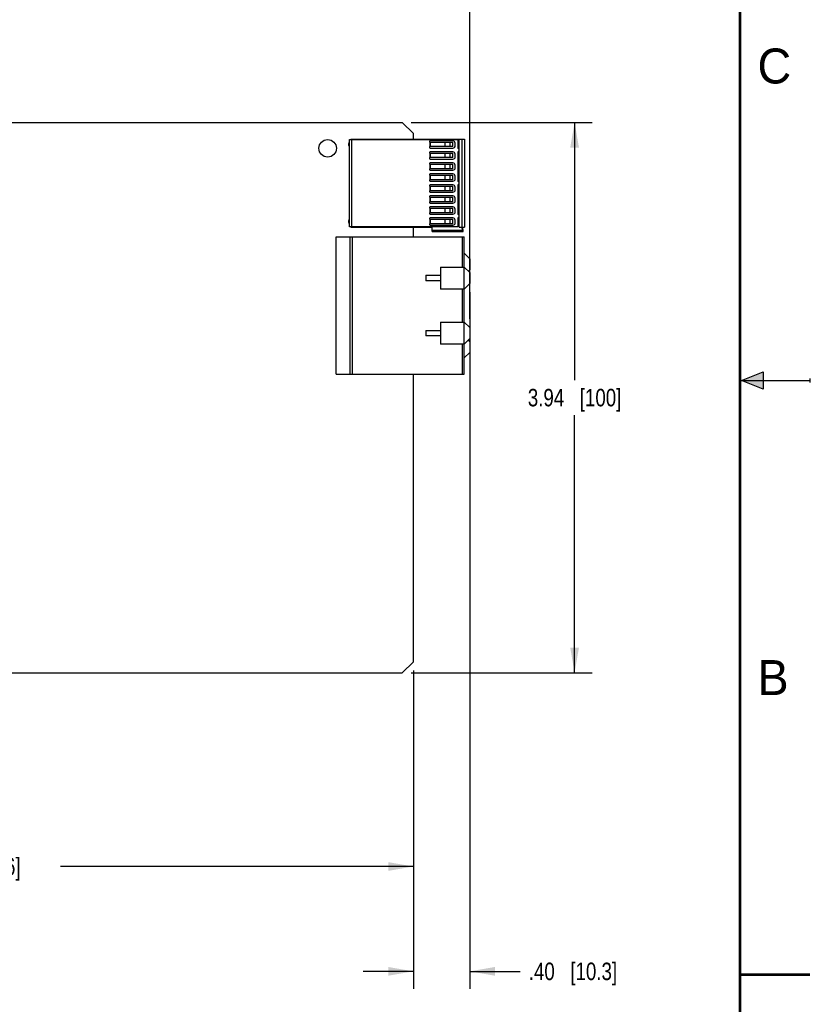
# Model space of a CAD drawing. Header units: inches. Extents: x 0 to 22, y 0 to 17.
# Tile 21 of 22: x 16.3 to 22, y 4 to 11.1. Entities that reach past the tile are written whole.
import ezdxf

# ---------------------------------------------------------------- set-up
doc = ezdxf.new("R2010")
doc.units = ezdxf.units.IN
doc.header["$LTSCALE"] = 1.21
doc.header["$MEASUREMENT"] = 0
doc.layers.get('0').update_dxf_attribs({"linetype": 'CONTINUOUS'})
doc.layers.add('DIMENSIONS', color=7, linetype='CONTINUOUS')
doc.styles.get("Standard").update_dxf_attribs({"font": 'txt', "width": 0.8})
doc.styles.add('TEXTSTYLE_2', font='txt')
doc.dimstyles.new('DIMSTYLE_1', dxfattribs={"dimtxt": 0.125, "dimasz": 0.18, "dimexe": 0.125, "dimexo": 0.0625, "dimgap": 0.0625, "dimtad": 0, "dimtih": 1, "dimtoh": 1, "dimzin": 4, "dimdsep": 46, "dimtxsty": 'STANDARD', "dimblk": '_FILLED', "dimblk1": '_FILLED', "dimblk2": '_FILLED', "dimcen": 0.09, "dimadec": 0, "dimazin": 0, "dimtp": 0.005, "dimtm": 0.005, "dimtfac": 1, "dimtofl": 0, "dimtmove": 0, "dimatfit": 3, "dimldrblk": '_FILLED', "dimfxl": 1, "dimtolj": 1, "dimtzin": 4, "dimarcsym": 0})

# ---------------------------------------------------------------- blocks, each defined once
blk = doc.blocks.new('_FILLED')
at = {"color": 0, "linetype": 'BYBLOCK'}
blk.add_solid([(0, 0), (-1, 0.174), (-1, -0.174)], dxfattribs=at)
blk = doc.blocks.new('*D1')
at = {"layer": 'DIMENSIONS', "color": 2, "linetype": 'CONTINUOUS'}
for p, q in [((19.1469, 10.3462), (20.4417, 10.3462)), ((20.3167, 10.3462), (20.3167, 8.5027)), ((20.3167, 6.4092), (20.3167, 8.2527)), ((19.1469, 6.4092), (20.4417, 6.4092))]:
    blk.add_line(p, q, dxfattribs=at)
at = {"layer": 'DIMENSIONS', "color": 2, "linetype": 'CONTINUOUS', "xscale": 0.18, "yscale": 0.18, "zscale": 0.18}
for p, rotation in [((20.3167, 10.3462), 90), ((20.3167, 6.4092), 270)]:
    blk.add_blockref('_FILLED', p, dxfattribs=dict(at, rotation=rotation))
at = {"layer": 'DIMENSIONS', "color": 2, "linetype": 'CONTINUOUS', "insert": (20.3167, 8.4402), "char_height": 0.125, "width": 1.025, "attachment_point": 2, "line_spacing_factor": 0.9}
blk.add_mtext('3.94{\\Ftxt.shx;\\W1.000000;\\H0.125000; }[100]', dxfattribs=at)
blk = doc.blocks.new('*D2')
at = {"layer": 'DIMENSIONS', "color": 2, "linetype": 'CONTINUOUS'}
for p, q in [((12.7635, 10.9737), (12.7635, 11.7867)), ((19.5667, 8.941), (19.5667, 11.7867)), ((12.7635, 11.6617), (15.4901, 11.6617)), ((19.5667, 11.6617), (16.8401, 11.6617))]:
    blk.add_line(p, q, dxfattribs=at)
at = {"layer": 'DIMENSIONS', "color": 2, "linetype": 'CONTINUOUS', "xscale": 0.18, "yscale": 0.18, "zscale": 0.18, "rotation": 180}
blk.add_blockref('_FILLED', (12.7635, 11.6617), dxfattribs=at)
at = {"layer": 'DIMENSIONS', "color": 2, "linetype": 'CONTINUOUS', "xscale": 0.18, "yscale": 0.18, "zscale": 0.18}
blk.add_blockref('_FILLED', (19.5667, 11.6617), dxfattribs=at)
at = {"layer": 'DIMENSIONS', "color": 2, "linetype": 'CONTINUOUS', "insert": (16.1651, 11.7242), "char_height": 0.125, "width": 1.225, "attachment_point": 2, "line_spacing_factor": 0.9}
blk.add_mtext('6.80{\\Ftxt.shx;\\W1.000000;\\H0.125000; }[172.8]', dxfattribs=at)
blk = doc.blocks.new('*D3')
at = {"layer": 'DIMENSIONS', "color": 2, "linetype": 'CONTINUOUS'}
for p, q in [((19.5667, 9.131), (19.5667, 4.1483)), ((19.1632, 6.4255), (19.1632, 4.1483)), ((19.1632, 4.2733), (18.8032, 4.2733)), ((19.5667, 4.2733), (19.9264, 4.2733))]:
    blk.add_line(p, q, dxfattribs=at)
at = {"layer": 'DIMENSIONS', "color": 2, "linetype": 'CONTINUOUS', "xscale": 0.18, "yscale": 0.18, "zscale": 0.18}
blk.add_blockref('_FILLED', (19.1632, 4.2733), dxfattribs=at)
at = {"layer": 'DIMENSIONS', "color": 2, "linetype": 'CONTINUOUS', "xscale": 0.18, "yscale": 0.18, "zscale": 0.18, "rotation": 180}
blk.add_blockref('_FILLED', (19.5667, 4.2733), dxfattribs=at)
at = {"layer": 'DIMENSIONS', "color": 2, "linetype": 'CONTINUOUS', "insert": (19.9889, 4.3358), "char_height": 0.125, "width": 1.025, "attachment_point": 1, "line_spacing_factor": 0.9}
blk.add_mtext('.40{\\Ftxt.shx;\\W1.000000;\\H0.125000; }[10.3]', dxfattribs=at)
blk = doc.blocks.new('*D4')
at = {"layer": 'DIMENSIONS', "color": 2, "linetype": 'CONTINUOUS'}
for p, q in [((19.1632, 6.4255), (19.1632, 4.8983)), ((12.7635, 6.4057), (12.7635, 4.8983)), ((12.7635, 5.0233), (15.2883, 5.0233)), ((19.1632, 5.0233), (16.6383, 5.0233))]:
    blk.add_line(p, q, dxfattribs=at)
at = {"layer": 'DIMENSIONS', "color": 2, "linetype": 'CONTINUOUS', "xscale": 0.18, "yscale": 0.18, "zscale": 0.18, "rotation": 180}
blk.add_blockref('_FILLED', (12.7635, 5.0233), dxfattribs=at)
at = {"layer": 'DIMENSIONS', "color": 2, "linetype": 'CONTINUOUS', "xscale": 0.18, "yscale": 0.18, "zscale": 0.18}
blk.add_blockref('_FILLED', (19.1632, 5.0233), dxfattribs=at)
at = {"layer": 'DIMENSIONS', "color": 2, "linetype": 'CONTINUOUS', "insert": (15.9633, 5.0858), "char_height": 0.125, "width": 1.225, "attachment_point": 2, "line_spacing_factor": 0.9}
blk.add_mtext('6.40{\\Ftxt.shx;\\W1.000000;\\H0.125000; }[162.6]', dxfattribs=at)

msp = doc.modelspace()

# ---------------------------------------------------------------- hatches: boundary and pattern name
at = {"linetype": 'CONTINUOUS'}
msp.add_hatch(color=2, dxfattribs=at).paths.add_polyline_path([(21.6663, 8.5625), (21.6663, 8.4375), (21.51, 8.5)])

# ---------------------------------------------------------------- linework, layer by layer
at = {"color": 7, "linetype": 'CONTINUOUS'}
for p, q in [((12.7839, 10.3462), (19.0844, 10.3462)), ((19.0844, 10.3462), (19.1632, 10.2675)), ((18.7061, 10.2234), (19.4821, 10.2234)), ((18.7061, 9.6002), (18.7061, 10.2234)), ((18.7163, 10.2267), (19.5293, 10.2267)), ((18.7163, 10.2234), (18.7163, 10.2267)), ((18.7226, 9.6002), (18.7226, 10.2234)), ((19.1632, 10.2267), (19.1632, 10.2675)), ((19.4467, 10.2143), (19.2832, 10.2143)), ((19.4821, 10.2234), (19.4821, 10.1651)), ((19.49, 9.5968), (19.49, 10.2267)), ((19.5136, 9.5968), (19.5136, 10.2267)), ((19.5293, 10.2267), (19.5293, 9.5968)), ((19.2782, 10.2094), (19.2782, 10.2045)), ((19.2782, 10.2045), (19.4467, 10.2045)), ((19.4467, 10.173), (19.2782, 10.173)), ((19.2782, 10.173), (19.2782, 10.1681)), ((19.2832, 10.1632), (19.4467, 10.1632)), ((19.2835, 10.2045), (19.2835, 10.173)), ((19.2846, 10.173), (19.2846, 10.2045)), ((19.3885, 10.2045), (19.3885, 10.173)), ((19.3907, 10.173), (19.3907, 10.2045)), ((19.4277, 10.173), (19.4277, 10.2045)), ((19.4467, 10.173), (19.4467, 10.2045)), ((19.4624, 10.1789), (19.4624, 10.1986)), ((19.488, 10.1592), (19.4898, 10.1592)), ((19.2782, 10.1307), (19.2782, 10.1258)), ((19.2782, 10.1258), (19.4467, 10.1258)), ((19.4467, 10.0943), (19.2782, 10.0943)), ((19.2782, 10.0943), (19.2782, 10.0893)), ((19.4467, 10.1356), (19.2832, 10.1356)), ((19.2832, 10.0844), (19.4467, 10.0844)), ((19.2835, 10.1258), (19.2835, 10.0943)), ((19.2846, 10.0943), (19.2846, 10.1258)), ((19.3885, 10.1258), (19.3885, 10.0943)), ((19.3907, 10.0943), (19.3907, 10.1258)), ((19.4277, 10.0943), (19.4277, 10.1258)), ((19.4467, 10.0943), (19.4467, 10.1258)), ((19.4624, 10.1002), (19.4624, 10.1199)), ((19.4821, 10.1336), (19.4821, 9.9289)), ((19.4898, 10.1395), (19.488, 10.1395)), ((19.2782, 10.0519), (19.2782, 10.047)), ((19.2782, 10.047), (19.4467, 10.047)), ((19.4467, 10.0155), (19.2782, 10.0155)), ((19.2782, 10.0155), (19.2782, 10.0106)), ((19.4467, 10.0569), (19.2832, 10.0569)), ((19.2832, 10.0057), (19.4467, 10.0057)), ((19.2835, 10.047), (19.2835, 10.0155)), ((19.2846, 10.0155), (19.2846, 10.047)), ((19.3885, 10.047), (19.3885, 10.0155)), ((19.3907, 10.0155), (19.3907, 10.047)), ((19.4277, 10.0155), (19.4277, 10.047)), ((19.4467, 10.0155), (19.4467, 10.047)), ((19.4624, 10.0214), (19.4624, 10.0411)), ((19.2782, 9.9732), (19.2782, 9.9683)), ((19.2782, 9.9683), (19.4467, 9.9683)), ((19.4467, 9.9368), (19.2782, 9.9368)), ((19.2782, 9.9368), (19.2782, 9.9319)), ((19.4467, 9.9781), (19.2832, 9.9781)), ((19.2835, 9.9683), (19.2835, 9.9368)), ((19.2846, 9.9368), (19.2846, 9.9683)), ((19.3885, 9.9683), (19.3885, 9.9368)), ((19.3907, 9.9368), (19.3907, 9.9683)), ((19.4277, 9.9368), (19.4277, 9.9683)), ((19.4467, 9.9368), (19.4467, 9.9683)), ((19.4624, 9.9427), (19.4624, 9.9624)), ((19.2782, 9.8945), (19.2782, 9.8895)), ((19.2782, 9.8895), (19.4467, 9.8895)), ((19.2832, 9.9269), (19.4467, 9.9269)), ((19.4467, 9.8994), (19.2832, 9.8994)), ((19.2835, 9.8895), (19.2835, 9.858)), ((19.2846, 9.858), (19.2846, 9.8895)), ((19.3885, 9.8895), (19.3885, 9.858)), ((19.3907, 9.858), (19.3907, 9.8895)), ((19.4277, 9.858), (19.4277, 9.8895)), ((19.4467, 9.858), (19.4467, 9.8895)), ((19.4624, 9.8639), (19.4624, 9.8836)), ((19.4821, 9.8974), (19.4821, 9.6927)), ((19.488, 9.923), (19.4898, 9.923)), ((19.4898, 9.9033), (19.488, 9.9033)), ((19.4467, 9.858), (19.2782, 9.858)), ((19.2782, 9.858), (19.2782, 9.8531)), ((19.2782, 9.8157), (19.2782, 9.8108)), ((19.2782, 9.8108), (19.4467, 9.8108)), ((19.2832, 9.8482), (19.4467, 9.8482)), ((19.4467, 9.8206), (19.2832, 9.8206)), ((19.2835, 9.8108), (19.2835, 9.7793)), ((19.2846, 9.7793), (19.2846, 9.8108)), ((19.3885, 9.8108), (19.3885, 9.7793)), ((19.3907, 9.7793), (19.3907, 9.8108)), ((19.4277, 9.7793), (19.4277, 9.8108)), ((19.4467, 9.7793), (19.4467, 9.8108)), ((19.4624, 9.7852), (19.4624, 9.8049)), ((19.4467, 9.7793), (19.2782, 9.7793)), ((19.2782, 9.7793), (19.2782, 9.7744)), ((19.2782, 9.737), (19.2782, 9.7321)), ((19.2782, 9.7321), (19.4467, 9.7321)), ((19.2832, 9.7695), (19.4467, 9.7695)), ((19.4467, 9.7419), (19.2832, 9.7419)), ((19.2835, 9.7321), (19.2835, 9.7006)), ((19.2846, 9.7006), (19.2846, 9.7321)), ((19.3885, 9.7321), (19.3885, 9.7006)), ((19.3907, 9.7006), (19.3907, 9.7321)), ((19.4277, 9.7006), (19.4277, 9.7321)), ((19.4467, 9.7006), (19.4467, 9.7321)), ((19.4624, 9.7065), (19.4624, 9.7262)), ((19.4467, 9.7006), (19.2782, 9.7006)), ((19.2782, 9.7006), (19.2782, 9.6956)), ((19.2782, 9.6582), (19.2782, 9.6533)), ((19.2782, 9.6533), (19.4467, 9.6533)), ((19.2832, 9.6907), (19.4467, 9.6907)), ((19.4467, 9.6632), (19.2832, 9.6632)), ((19.2835, 9.6533), (19.2835, 9.6218)), ((19.2846, 9.6218), (19.2846, 9.6533)), ((19.3885, 9.6533), (19.3885, 9.6218)), ((19.3907, 9.6218), (19.3907, 9.6533)), ((19.4277, 9.6218), (19.4277, 9.6533)), ((19.4467, 9.6218), (19.4467, 9.6533)), ((19.4821, 9.6612), (19.4821, 9.6002)), ((19.488, 9.6868), (19.4898, 9.6868)), ((19.4898, 9.6671), (19.488, 9.6671)), ((19.4821, 9.6002), (18.7061, 9.6002)), ((18.7163, 9.5968), (18.7163, 9.6002)), ((18.7163, 9.5968), (19.297, 9.5968)), ((19.1632, 9.5279), (19.1632, 9.5968)), ((19.4467, 9.6218), (19.2782, 9.6218)), ((19.2782, 9.6218), (19.2782, 9.6169)), ((19.2832, 9.612), (19.4467, 9.612)), ((19.297, 9.5653), (19.297, 9.5968)), ((19.4624, 9.6277), (19.4624, 9.6474)), ((19.49, 9.5968), (19.5293, 9.5968)), ((19.5096, 9.5968), (19.5117, 9.5732)), ((19.5203, 9.5653), (19.5175, 9.5968)), ((18.61, 9.5279), (19.5273, 9.5279)), ((18.61, 8.5456), (18.61, 9.5279)), ((18.7084, 9.5279), (18.7084, 8.5456)), ((18.7281, 8.5456), (18.7281, 9.5279)), ((19.5117, 9.5732), (19.297, 9.5732)), ((19.297, 9.5653), (19.5203, 9.5653)), ((19.5116, 9.5279), (19.5116, 9.3116)), ((19.5273, 8.5457), (19.5273, 9.5279)), ((19.5667, 9.3706), (19.5273, 9.41)), ((19.5667, 9.3706), (19.5667, 9.2919)), ((19.358, 9.3116), (19.5273, 9.3116)), ((19.358, 9.3116), (19.358, 9.1541)), ((19.5667, 9.2722), (19.5273, 9.3116)), ((19.2517, 9.2525), (19.358, 9.2525)), ((19.2517, 9.2525), (19.2517, 9.2131)), ((19.5569, 9.282), (19.5667, 9.2919)), ((19.5667, 9.2722), (19.5667, 9.1935)), ((19.358, 9.2131), (19.2517, 9.2131)), ((19.5273, 9.1541), (19.5667, 9.1935)), ((19.5273, 9.1541), (19.358, 9.1541)), ((19.5116, 9.1541), (19.5116, 8.9179)), ((19.358, 8.9179), (19.5273, 8.9179)), ((19.358, 8.9179), (19.358, 8.7604)), ((19.5667, 8.8785), (19.5273, 8.9179)), ((19.5667, 8.8785), (19.5667, 8.7998)), ((19.2517, 8.8588), (19.358, 8.8588)), ((19.2517, 8.8588), (19.2517, 8.8194)), ((19.358, 8.8194), (19.2517, 8.8194)), ((19.5273, 8.7604), (19.358, 8.7604)), ((19.5116, 8.7604), (19.5116, 8.5456)), ((19.5273, 8.7604), (19.5667, 8.7998)), ((19.5667, 8.7801), (19.5569, 8.7899)), ((19.5667, 8.7801), (19.5667, 8.7013)), ((19.5273, 8.662), (19.5667, 8.7013)), ((18.61, 8.5456), (19.5273, 8.5456)), ((19.1632, 6.488), (19.1632, 8.5456)), ((19.1632, 6.488), (19.0844, 6.4092)), ((12.9495, 6.4092), (19.0844, 6.4092))]:
    msp.add_line(p, q, dxfattribs=at)
at = {"color": 2, "linetype": 'CONTINUOUS'}
for p, q in [((21.51, 8.5), (21.6663, 8.5625)), ((21.6663, 8.5625), (21.6663, 8.4375)), ((21.51, 8.5), (22, 8.5)), ((21.6663, 8.4375), (21.51, 8.5)), ((22, 8.515), (22, 8.485))]:
    msp.add_line(p, q, dxfattribs=at)
at = {"color": 7, "linetype": 'CONTINUOUS', "const_width": 0.02}
for points in [[(21.5, 0.5), (21.5, 16.5)], [(22, 4.25), (21.5, 4.25)]]:
    msp.add_lwpolyline(points, dxfattribs=at)
at = {"color": 7, "linetype": 'CONTINUOUS'}
msp.add_circle((18.5502, 10.1612), 0.0625, dxfattribs=at)
for centre, radius, start, end in [((19.2832, 10.2094), 0.00492, 90.00519, 179.99989), ((19.4467, 10.1986), 0.0157, 359.99946, 89.99839), ((18.7104, 10.1888), 0.012, 114.13476, 245.35005), ((19.2832, 10.1681), 0.00492, 179.99989, 269.99216), ((19.4467, 10.1789), 0.0157, 269.99675, 359.99975), ((19.488, 10.1651), 0.00591, 179.99891, 270.00015), ((19.2832, 10.1307), 0.00492, 90.00519, 179.99989), ((19.2832, 10.0893), 0.00492, 179.99989, 269.99216), ((19.4467, 10.1002), 0.0157, 269.99675, 359.99975), ((19.4467, 10.1199), 0.0157, 359.99946, 89.99839), ((19.488, 10.1336), 0.00591, 90.00363, 179.98286), ((19.2832, 10.0519), 0.00492, 90.00519, 179.99989), ((19.2832, 10.0106), 0.00492, 179.99989, 269.99216), ((19.4467, 10.0214), 0.0157, 269.99675, 359.99975), ((19.4467, 10.0411), 0.0157, 359.99946, 89.99839), ((19.2832, 9.9732), 0.00492, 90.00519, 179.99989), ((19.2832, 9.9319), 0.00492, 179.99989, 269.99216), ((19.4467, 9.9427), 0.0157, 269.99675, 359.99975), ((19.4467, 9.9624), 0.0157, 359.99946, 89.99839), ((19.2832, 9.8945), 0.00492, 90.00519, 179.99989), ((19.4467, 9.8639), 0.0157, 269.99675, 359.99975), ((19.4467, 9.8836), 0.0157, 359.99946, 89.99839), ((19.488, 9.9289), 0.00591, 179.97922, 270.00015), ((19.488, 9.8974), 0.00591, 90.00363, 179.99824), ((19.2832, 9.8531), 0.00492, 179.99989, 269.99216), ((19.2832, 9.8157), 0.00492, 90.00519, 179.99989), ((19.4467, 9.8049), 0.0157, 359.99946, 89.99839), ((19.2832, 9.7744), 0.00492, 179.99989, 269.99216), ((19.2832, 9.737), 0.00492, 90.00519, 179.99989), ((19.4467, 9.7852), 0.0157, 269.99675, 359.99975), ((19.4467, 9.7262), 0.0157, 359.99946, 89.99839), ((19.2832, 9.6956), 0.00492, 179.99989, 269.99216), ((19.2832, 9.6582), 0.00492, 90.00519, 179.99989), ((19.4467, 9.7065), 0.0157, 269.99675, 359.99975), ((19.4467, 9.6474), 0.0157, 359.99946, 89.99839), ((19.488, 9.6927), 0.00591, 179.9946, 270.00015), ((19.488, 9.6612), 0.00591, 90.00363, 179.99933), ((18.7104, 9.6376), 0.012, 111.11185, 248.88824), ((19.2832, 9.6169), 0.00492, 179.99989, 269.99216), ((19.4467, 9.6277), 0.0157, 269.99675, 359.99975)]:
    msp.add_arc(centre, radius, start, end, dxfattribs=at)
msp.add_open_spline([(19.5203, 9.5653), (19.5194, 9.5653), (19.5174, 9.5657), (19.5148, 9.5671), (19.5126, 9.5697), (19.5118, 9.572), (19.5117, 9.5732)], degree=3, knots=[0, 0, 0, 0, 0.217141, 0.449322, 0.708662, 1, 1, 1, 1], dxfattribs=at)

# ---------------------------------------------------------------- texts
at = {"color": 2, "linetype": 'CONTINUOUS', "char_height": 0.25, "width": 0.25, "attachment_point": 1, "line_spacing_factor": 0.9, "style": 'TEXTSTYLE_2'}
for s, insert in [('C', (21.625, 10.875)), ('B', (21.625, 6.5))]:
    msp.add_mtext(s, dxfattribs=dict(at, insert=insert))

# ---------------------------------------------------------------- dimensions: what is measured, and where the dimension line sits
at = {"layer": 'DIMENSIONS', "color": 2, "linetype": 'CONTINUOUS'}
for base, p1, p2, picture, middle in [((19.5667, 11.6617), (12.7635, 10.9112), (19.5667, 8.8785), '*D2', (16.1651, 11.6617)), ((19.5667, 4.2733), (19.1632, 6.488), (19.5667, 9.1935), '*D3', (20.5014, 4.2733))]:
    dim = msp.add_linear_dim(base=base, p1=p1, p2=p2, dimstyle='DIMSTYLE_1', dxfattribs=at)
    dim.commit()
    dim.dimension.update_dxf_attribs({"geometry": picture, "text_midpoint": middle, "dimtype": 160})
for base, p1, p2, angle, picture, middle in [((20.3167, 6.4092), (19.0844, 10.3462), (19.0844, 6.4092), 270, '*D1', (20.3167, 8.3777)), ((12.7635, 5.0233), (19.1632, 6.488), (12.7635, 6.4682), 180, '*D4', (15.9633, 5.0233))]:
    dim = msp.add_linear_dim(base=base, p1=p1, p2=p2, angle=angle, dimstyle='DIMSTYLE_1', dxfattribs=at)
    dim.commit()
    dim.dimension.update_dxf_attribs({"geometry": picture, "text_midpoint": middle, "dimtype": 160})

doc.saveas('drawing.dxf')
